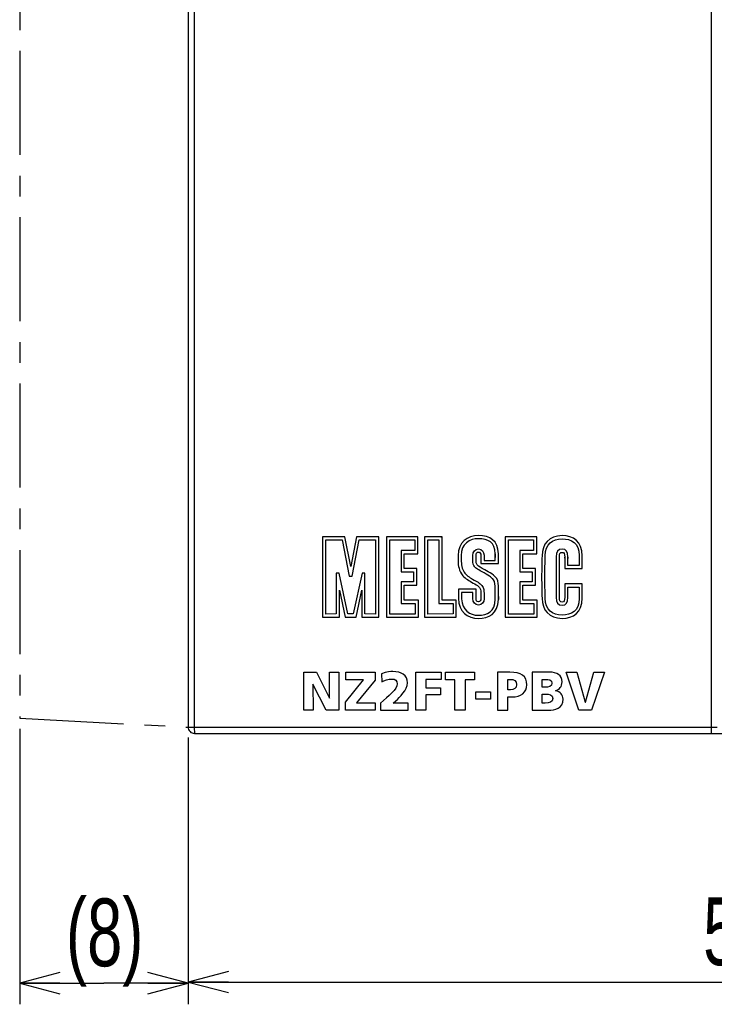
# Model space of a CAD drawing. Extents: x 0 to 238, y 0 to 170.
# Tile 1 of 28: x 0 to 33, y 1 to 48. Entities that reach past the tile are written whole.
import ezdxf

# ---------------------------------------------------------------- set-up
doc = ezdxf.new("R2010")
doc.units = 0
doc.header["$LTSCALE"] = 13.1087
doc.header["$MEASUREMENT"] = 0
doc.linetypes.add('CENTER', pattern=[0.6, 0.375, -0.075, 0.075, -0.075])
doc.layers.get('0').update_dxf_attribs({"linetype": 'CONTINUOUS'})
doc.layers.add('DEFAULT_1', color=7, linetype='CENTER')
doc.styles.add('TEXTSTYLE_2', font='txt', dxfattribs={"width": 0.7})
doc.dimstyles.new('DIMSTYLE_1', dxfattribs={"dimtxt": 3.2, "dimasz": 1.9, "dimexe": 1, "dimexo": 0.5, "dimgap": 0.8, "dimtad": 1, "dimdec": 3, "dimtxsty": 'TEXTSTYLE_2', "dimblk": 'OPEN', "dimblk1": 'OPEN', "dimblk2": 'OPEN', "dimcen": 0.09, "dimazin": 3, "dimtp": 0.001969, "dimtm": 0.001969, "dimtfac": 1, "dimtdec": 0, "dimtofl": 0, "dimtmove": 0, "dimatfit": 3, "dimtolj": 1})

# ---------------------------------------------------------------- blocks, each defined once
blk = doc.blocks.new('_OPEN')
at = {"color": 0, "linetype": 'BYBLOCK'}
for p, q in [((0, 0), (-1, 0.263)), ((-1, -0.263), (0, 0)), ((-1, 0), (0, 0))]:
    blk.add_line(p, q, dxfattribs=at)
blk = doc.blocks.new('*D3')
at = {"color": 2, "linetype": 'CONTINUOUS'}
for p, q in [((7.96, 14.065), (7.96, 3.313)), ((59.959, 14.065), (59.959, 3.313)), ((7.96, 3.313), (7.96, 1.513)), ((59.959, 3.313), (59.959, 1.513)), ((7.96, 2.513), (33.959, 2.513)), ((59.959, 2.513), (33.959, 2.513))]:
    blk.add_line(p, q, dxfattribs=at)
at = {"color": 2, "linetype": 'CONTINUOUS', "xscale": 1.9, "yscale": 1.9, "zscale": 1.9, "rotation": 180}
blk.add_blockref('_OPEN', (7.96, 2.513), dxfattribs=at)
at = {"color": 2, "linetype": 'CONTINUOUS', "xscale": 1.9, "yscale": 1.9, "zscale": 1.9}
blk.add_blockref('_OPEN', (59.959, 2.513), dxfattribs=at)
at = {"color": 2, "linetype": 'CONTINUOUS', "insert": (33.959, 6.513), "char_height": 3.2, "width": 4.48, "attachment_point": 2, "style": 'TEXTSTYLE_2'}
blk.add_mtext('52', dxfattribs=at)
blk = doc.blocks.new('*D4')
at = {"color": 2, "linetype": 'CONTINUOUS'}
for p, q in [((0, 14.48), (0, 3.261)), ((7.96, 14.065), (7.96, 3.261)), ((0, 3.261), (0, 1.461)), ((7.96, 3.261), (7.96, 1.461)), ((0, 2.461), (3.98, 2.461)), ((7.96, 2.461), (3.98, 2.461))]:
    blk.add_line(p, q, dxfattribs=at)
at = {"color": 2, "linetype": 'CONTINUOUS', "xscale": 1.9, "yscale": 1.9, "zscale": 1.9, "rotation": 180}
blk.add_blockref('_OPEN', (0, 2.461), dxfattribs=at)
at = {"color": 2, "linetype": 'CONTINUOUS', "xscale": 1.9, "yscale": 1.9, "zscale": 1.9}
blk.add_blockref('_OPEN', (7.96, 2.461), dxfattribs=at)
at = {"color": 2, "linetype": 'CONTINUOUS', "insert": (4.016, 6.461), "char_height": 3.2, "width": 6.72, "attachment_point": 2, "style": 'TEXTSTYLE_2'}
blk.add_mtext('(8)', dxfattribs=at)

msp = doc.modelspace()

# ---------------------------------------------------------------- linework, layer by layer
at = {"color": 7, "linetype": 'CONTINUOUS'}
for p, q in [((7.9598, 133.4628), (7.9598, 14.565)), ((8.2492, 133.4628), (8.2492, 14.565)), ((32.67, 133.4628), (32.67, 14.565)), ((14.315, 23.559), (14.315, 19.7605)), ((15.364, 23.559), (14.315, 23.559)), ((14.4596, 19.91), (14.4596, 23.4099)), ((14.4596, 23.4099), (15.2355, 23.4099)), ((15.2355, 23.4099), (15.5672, 21.7015)), ((15.3664, 23.5576), (15.364, 23.559)), ((15.6385, 22.149), (15.3664, 23.5576)), ((15.9128, 23.5597), (15.6385, 22.149)), ((15.7012, 21.7022), (16.0333, 23.4099)), ((16.9642, 23.5597), (15.9128, 23.5597)), ((16.0333, 23.4099), (16.0333, 23.4088)), ((16.0333, 23.4088), (16.8091, 23.4088)), ((16.8091, 23.4088), (16.8088, 19.91)), ((16.9642, 19.7602), (16.9642, 23.5597)), ((17.3356, 23.5597), (17.3356, 19.7605)), ((18.8166, 23.559), (17.3356, 23.5597)), ((17.4854, 23.4088), (18.6667, 23.4099)), ((17.4861, 19.91), (17.4854, 23.4088)), ((18.6667, 23.4099), (18.6667, 22.9096)), ((18.8166, 22.7598), (18.8166, 23.559)), ((19.1304, 23.5601), (19.1304, 19.7626)), ((19.96, 23.559), (19.1304, 23.5601)), ((19.2803, 23.4088), (19.8108, 23.4099)), ((19.2803, 19.91), (19.2803, 23.4088)), ((19.7329, 23.4088), (19.7361, 23.4088)), ((19.8108, 23.4099), (19.8108, 20.4082)), ((19.9059, 23.559), (19.9093, 23.559)), ((19.9607, 20.5601), (19.96, 23.559)), ((22.9461, 23.5597), (22.9461, 19.7605)), ((24.4271, 23.559), (22.9461, 23.5597)), ((23.096, 23.4088), (24.2773, 23.4099)), ((23.0963, 19.91), (23.096, 23.4088)), ((24.2773, 23.4099), (24.2773, 22.9096)), ((24.4271, 22.7598), (24.4271, 23.559)), ((18.0166, 22.9096), (18.0166, 21.9096)), ((18.6667, 22.9096), (18.0166, 22.9096)), ((23.6269, 22.9096), (23.6269, 21.9096)), ((24.2773, 22.9096), (23.6269, 22.9096)), ((18.1665, 22.0591), (18.1665, 22.7598)), ((18.1665, 22.7598), (18.8166, 22.7598)), ((23.7767, 22.0591), (23.7767, 22.7598)), ((23.7767, 22.7598), (24.4271, 22.7598)), ((18.0166, 21.9096), (18.6095, 21.9096)), ((18.757, 22.0594), (18.1665, 22.0591)), ((18.6095, 21.9096), (18.6071, 21.9092)), ((18.6071, 21.9092), (18.6071, 21.4286)), ((18.757, 21.2784), (18.757, 22.0594)), ((23.6269, 21.9096), (24.2197, 21.9096)), ((24.3676, 22.0594), (23.7767, 22.0591)), ((24.2197, 21.9096), (24.2177, 21.9092)), ((24.2177, 21.9092), (24.2177, 21.4286)), ((24.3676, 21.2784), (24.3676, 22.0594)), ((14.9602, 21.8341), (14.9602, 19.9104)), ((15.0942, 21.8341), (14.9602, 21.8341)), ((15.509, 19.9104), (15.0942, 21.8341)), ((15.5672, 21.7015), (15.7012, 21.7022)), ((16.1777, 21.8341), (15.7622, 19.9104)), ((15.7939, 21.5809), (15.7946, 21.5805)), ((16.3096, 21.8341), (16.1777, 21.8341)), ((16.3089, 19.9104), (16.3089, 21.8341)), ((18.0166, 21.4286), (18.0166, 20.4103)), ((18.6071, 21.4286), (18.0166, 21.4286)), ((23.6269, 21.4286), (23.6269, 20.4103)), ((24.2177, 21.4286), (23.6269, 21.4286)), ((15.1145, 21.0318), (15.386, 19.7605)), ((15.1149, 19.7605), (15.1145, 21.0318)), ((15.8907, 19.7602), (16.1622, 21.0318)), ((16.1622, 21.0318), (16.1625, 19.7602)), ((18.1665, 21.2767), (18.1686, 21.2788)), ((18.1665, 20.5601), (18.1665, 21.2767)), ((18.1686, 21.2788), (18.757, 21.2784)), ((23.7767, 21.2767), (23.7791, 21.2788)), ((23.7767, 20.5601), (23.7767, 21.2767)), ((23.7791, 21.2788), (24.3676, 21.2784)), ((18.8366, 20.5601), (18.1665, 20.5601)), ((18.8355, 19.7602), (18.8366, 20.5601)), ((20.6297, 20.5601), (19.9607, 20.5601)), ((20.63, 19.7602), (20.6297, 20.5601)), ((24.4468, 20.5601), (23.7767, 20.5601)), ((24.4475, 19.7602), (24.4468, 20.5601)), ((18.0166, 20.4103), (18.6867, 20.4103)), ((18.6867, 20.4103), (18.6856, 19.91)), ((19.8108, 20.4082), (19.8122, 20.4103)), ((19.8122, 20.4103), (20.4802, 20.4103)), ((20.4802, 20.4103), (20.4802, 19.9104)), ((23.6269, 20.4103), (24.2969, 20.4103)), ((24.2969, 20.4103), (24.2976, 19.91)), ((14.315, 19.7605), (15.1149, 19.7605)), ((14.9602, 19.9104), (14.4596, 19.91)), ((15.386, 19.7605), (15.8907, 19.7602)), ((15.7622, 19.9104), (15.509, 19.9104)), ((15.9042, 19.9104), (15.9024, 19.9104)), ((16.1625, 19.7602), (16.1639, 19.7605)), ((16.1639, 19.7605), (16.9642, 19.7602)), ((16.8088, 19.91), (16.3089, 19.9104)), ((17.3356, 19.7605), (18.8355, 19.7602)), ((18.6856, 19.91), (17.4861, 19.91)), ((19.1304, 19.7626), (19.1318, 19.7605)), ((19.1318, 19.7605), (20.63, 19.7602)), ((20.4802, 19.9104), (19.2803, 19.91)), ((20.5801, 19.7605), (20.5797, 19.7605)), ((22.9461, 19.7605), (24.4475, 19.7602)), ((24.2976, 19.91), (23.0963, 19.91)), ((13.419, 15.3605), (13.419, 17.1602)), ((13.419, 17.1602), (14.03, 17.1602)), ((14.03, 17.1602), (14.6385, 15.9378)), ((14.6437, 15.9378), (14.636, 17.1602)), ((14.636, 17.1602), (15.0744, 17.1602)), ((15.0744, 17.1602), (15.0744, 15.3605)), ((15.3899, 15.7418), (16.246, 16.8043)), ((15.4132, 16.8043), (15.4132, 17.1602)), ((15.4132, 17.1602), (16.7926, 17.1602)), ((16.246, 16.8043), (15.4132, 16.8043)), ((16.7926, 16.7785), (15.9108, 15.7163)), ((16.7926, 17.1602), (16.7926, 16.7785)), ((18.7149, 15.3605), (18.7149, 17.1602)), ((18.7149, 17.1602), (19.9191, 17.1602)), ((19.1944, 16.8198), (19.1944, 16.4253)), ((19.9191, 16.8198), (19.1944, 16.8198)), ((19.9191, 17.1602), (19.9191, 16.8198)), ((20.1184, 16.8043), (20.1184, 17.1602)), ((20.1184, 17.1602), (21.4848, 17.1602)), ((20.5618, 16.8043), (20.1184, 16.8043)), ((20.5618, 15.3605), (20.5618, 16.8043)), ((21.0413, 16.8043), (21.0413, 15.3605)), ((21.4848, 16.8043), (21.0413, 16.8043)), ((21.4848, 17.1602), (21.4848, 16.8043)), ((26.4185, 15.3605), (25.8153, 17.1602)), ((25.8153, 17.1602), (26.3258, 17.1602)), ((26.3258, 17.1602), (26.7254, 15.747)), ((26.7306, 15.747), (27.1328, 17.1602)), ((27.6253, 17.1602), (27.0115, 15.3605)), ((27.1328, 17.1602), (27.6253, 17.1602)), ((13.8445, 16.5904), (13.86, 15.3605)), ((13.8496, 16.5904), (13.8445, 16.5904)), ((14.4787, 15.3605), (13.8496, 16.5904)), ((19.1944, 16.4253), (19.8881, 16.4253)), ((19.8881, 16.4253), (19.8881, 16.0849)), ((14.6385, 15.9378), (14.6437, 15.9378)), ((19.1944, 16.0849), (19.1944, 15.3605)), ((19.8881, 16.0849), (19.1944, 16.0849)), ((21.5462, 15.8838), (21.5462, 16.2242)), ((21.5462, 16.2242), (22.245, 16.2242)), ((22.245, 15.8838), (21.5462, 15.8838)), ((22.245, 16.2242), (22.245, 15.8838)), ((13.86, 15.3605), (13.419, 15.3605)), ((15.0744, 15.3605), (14.4787, 15.3605)), ((15.3899, 15.3605), (15.3899, 15.7418)), ((16.7977, 15.3605), (15.3899, 15.3605)), ((15.9108, 15.7163), (16.7977, 15.7163)), ((16.7977, 15.7163), (16.7977, 15.3605)), ((19.1944, 15.3605), (18.7149, 15.3605)), ((21.0413, 15.3605), (20.5618, 15.3605)), ((27.0115, 15.3605), (26.4185, 15.3605)), ((26.7254, 15.747), (26.7306, 15.747)), ((7.9598, 14.565), (32.9594, 14.565)), ((8.2599, 14.265), (59.6587, 14.265))]:
    msp.add_line(p, q, dxfattribs=at)
msp.add_arc((8.2599, 14.565), 0.3, 180.003, 270.00373, dxfattribs=at)
for points, knots in [([(21.7907, 22.2926), (21.7907, 22.2926), (21.7907, 22.6671), (21.7907, 22.6671), (21.7907, 22.7729), (21.7555, 22.839), (21.6752, 22.8376), (21.5967, 22.8359), (21.565, 22.7729), (21.565, 22.6695), (21.565, 22.6695), (21.565, 22.4073), (21.565, 22.4073), (21.565, 22.2792), (21.5815, 22.2861), (21.6136, 22.2354), (21.6246, 22.2175), (21.7083, 22.1493), (21.8537, 22.0632), (21.977, 21.9929), (22.2919, 21.8427), (22.4511, 21.6887), (22.592, 21.5519), (22.6185, 21.3976), (22.6185, 21.2391), (22.6185, 21.2391), (22.6185, 20.5977), (22.6185, 20.5977), (22.6185, 20.5959), (22.6185, 20.9239), (22.6185, 20.6021), (22.6185, 19.9145), (22.1379, 19.6995), (21.6752, 19.6995), (21.1599, 19.6995), (20.732, 20.0334), (20.732, 20.6352), (20.732, 20.6352), (20.732, 21.0803), (20.732, 21.0803), (20.732, 21.0803), (21.5647, 21.0803), (21.5647, 21.0803), (21.5647, 21.0803), (21.565, 20.6373), (21.565, 20.6373), (21.565, 20.545), (21.5915, 20.4833), (21.6752, 20.4833), (21.7566, 20.4833), (21.7896, 20.545), (21.7896, 20.6352), (21.7896, 20.6352), (21.7896, 20.8909), (21.7896, 20.8909), (21.7896, 20.9549), (21.7865, 21.0386), (21.7479, 21.1244), (21.6904, 21.2522), (21.472, 21.3397), (21.2808, 21.4551), (21.113, 21.5519), (20.9446, 21.6921), (20.8729, 21.8055), (20.7251, 22.0391), (20.712, 22.2881), (20.712, 22.4601), (20.712, 22.4601), (20.712, 22.6692), (20.712, 22.6692), (20.712, 23.3065), (21.1606, 23.6134), (21.6763, 23.6134), (22.2106, 23.6134), (22.6182, 23.3792), (22.6182, 22.7618), (22.6182, 22.7618), (22.6182, 22.2926), (22.6182, 22.2926), (22.6182, 22.2926), (21.7896, 22.2933), (21.7896, 22.2933), (21.7896, 22.2933), (21.7907, 22.2926), (21.7907, 22.2926)], [0, 0, 0, 0, 1, 1, 1, 2, 2, 2, 3, 3, 3, 4, 4, 4, 5, 5, 5, 6, 6, 6, 7, 7, 7, 8, 8, 8, 9, 9, 9, 10, 10, 10, 11, 11, 11, 12, 12, 12, 13, 13, 13, 14, 14, 14, 15, 15, 15, 16, 16, 16, 17, 17, 17, 18, 18, 18, 19, 19, 19, 20, 20, 20, 21, 21, 21, 22, 22, 22, 23, 23, 23, 24, 24, 24, 25, 25, 25, 26, 26, 26, 27, 27, 27, 28, 28, 28, 28]), ([(21.4148, 20.9284), (21.4148, 20.9284), (21.4148, 20.6352), (21.4148, 20.6352), (21.4148, 20.4588), (21.5075, 20.3331), (21.6752, 20.3331), (21.8537, 20.3331), (21.9395, 20.4612), (21.9395, 20.6332), (21.9395, 20.6332), (21.9395, 20.8909), (21.9395, 20.8909), (21.9395, 20.9945), (21.9343, 21.1375), (21.8427, 21.2502), (21.7369, 21.38), (21.5957, 21.4417), (21.4017, 21.5543), (21.2453, 21.6491), (21.0982, 21.7414), (20.9987, 21.8847), (20.8929, 22.037), (20.8619, 22.2726), (20.8639, 22.4556), (20.8639, 22.4556), (20.8619, 22.6695), (20.8619, 22.6695), (20.8619, 23.2338), (21.2563, 23.4708), (21.6752, 23.4684), (22.1248, 23.466), (22.4687, 23.3086), (22.4687, 22.7577), (22.4687, 22.3643), (22.4679, 22.7618), (22.4679, 22.7618), (22.4679, 22.7618), (22.4683, 22.4425), (22.4683, 22.4425), (22.4683, 22.4425), (21.9395, 22.4432), (21.9395, 22.4432), (21.9395, 22.4432), (21.9402, 22.685), (21.9402, 22.685), (21.9402, 22.8569), (21.8317, 22.9871), (21.6752, 22.9868), (21.5192, 22.9865), (21.4151, 22.8569), (21.4151, 22.6826), (21.4151, 22.6826), (21.4151, 22.3543), (21.4151, 22.3543), (21.4151, 22.2265), (21.4854, 22.1514), (21.5075, 22.1272), (21.5698, 22.0587), (21.792, 21.9333), (21.9419, 21.8496), (22.2351, 21.6756), (22.3126, 21.6236), (22.3805, 21.5323), (22.4687, 21.4131), (22.4687, 21.2918), (22.4687, 21.0827), (22.4687, 21.0827), (22.4687, 20.6066), (22.4687, 20.6066), (22.4687, 20.0158), (22.0873, 19.8504), (21.6752, 19.8504), (21.2763, 19.8504), (20.8819, 20.093), (20.8819, 20.6332), (20.8819, 20.6332), (20.8819, 20.9305), (20.8819, 20.9305), (20.8819, 20.9305), (21.4151, 20.9305), (21.4151, 20.9305), (21.4151, 20.9305), (21.4148, 20.9284), (21.4148, 20.9284)], [0, 0, 0, 0, 1, 1, 1, 2, 2, 2, 3, 3, 3, 4, 4, 4, 5, 5, 5, 6, 6, 6, 7, 7, 7, 8, 8, 8, 9, 9, 9, 10, 10, 10, 11, 11, 11, 12, 12, 12, 13, 13, 13, 14, 14, 14, 15, 15, 15, 16, 16, 16, 17, 17, 17, 18, 18, 18, 19, 19, 19, 20, 20, 20, 21, 21, 21, 22, 22, 22, 23, 23, 23, 24, 24, 24, 25, 25, 25, 26, 26, 26, 27, 27, 27, 28, 28, 28, 28]), ([(26.5796, 22.0591), (26.5796, 22.0591), (25.7518, 22.0591), (25.7518, 22.0591), (25.7518, 22.0591), (25.7518, 22.5968), (25.7518, 22.5968), (25.7518, 22.5968), (25.7511, 22.4986), (25.7511, 22.5989), (25.7511, 22.7663), (25.7356, 22.8238), (25.6278, 22.8238), (25.5285, 22.8238), (25.502, 22.7687), (25.502, 22.5923), (25.502, 22.5923), (25.502, 20.71), (25.502, 20.71), (25.502, 20.5339), (25.5285, 20.4764), (25.6278, 20.4764), (25.7356, 20.4764), (25.7518, 20.5339), (25.7518, 20.7013), (25.7518, 20.7013), (25.7518, 21.3339), (25.7518, 21.3339), (25.7518, 21.3339), (26.5792, 21.3339), (26.5792, 21.3339), (26.5792, 21.3339), (26.5796, 20.6528), (26.5796, 20.6528), (26.5775, 19.9872), (26.161, 19.7047), (25.6278, 19.7047), (25.0214, 19.7047), (24.68, 20.1105), (24.68, 20.6507), (24.6731, 21.0424), (24.6624, 21.265), (24.6624, 21.6577), (24.6621, 22.0515), (24.6731, 22.2737), (24.68, 22.6671), (24.68, 23.2073), (25.0214, 23.6155), (25.6278, 23.6155), (26.161, 23.6155), (26.5768, 23.3327), (26.5792, 22.6671), (26.5792, 22.6671), (26.5792, 22.0566), (26.5792, 22.0566), (26.5792, 22.0566), (26.5796, 22.0591), (26.5796, 22.0591)], [0, 0, 0, 0, 1, 1, 1, 2, 2, 2, 3, 3, 3, 4, 4, 4, 5, 5, 5, 6, 6, 6, 7, 7, 7, 8, 8, 8, 9, 9, 9, 10, 10, 10, 11, 11, 11, 12, 12, 12, 13, 13, 13, 14, 14, 14, 15, 15, 15, 16, 16, 16, 17, 17, 17, 18, 18, 18, 19, 19, 19, 19]), ([(25.9009, 22.2096), (25.9009, 22.2096), (26.4297, 22.2096), (26.4297, 22.2096), (26.4297, 22.2096), (26.4297, 22.6695), (26.4297, 22.6695), (26.4297, 23.2844), (26.0677, 23.4629), (25.6278, 23.4629), (25.1737, 23.4629), (24.8429, 23.2183), (24.8319, 22.6671), (24.8244, 22.2744), (24.8123, 22.0528), (24.8123, 21.6601), (24.8123, 21.267), (24.8251, 21.0448), (24.8319, 20.6528), (24.8429, 20.1019), (25.1737, 19.8573), (25.6278, 19.8573), (26.0677, 19.8573), (26.4297, 20.0358), (26.4297, 20.6507), (26.4297, 20.6507), (26.4297, 21.1833), (26.4297, 21.1833), (26.4297, 21.1833), (25.9013, 21.184), (25.9013, 21.184), (25.9013, 21.184), (25.9009, 20.6838), (25.9009, 20.6838), (25.9009, 20.4502), (25.8282, 20.3245), (25.6278, 20.3245), (25.4338, 20.3245), (25.3521, 20.4544), (25.3521, 20.6948), (25.3521, 20.6948), (25.3521, 22.6054), (25.3521, 22.6054), (25.3521, 22.8459), (25.4338, 22.9758), (25.6278, 22.9758), (25.8282, 22.9758), (25.9009, 22.85), (25.9009, 22.6165), (25.9009, 22.4397), (25.9009, 22.6058), (25.9009, 22.5989), (25.9009, 22.5989), (25.9013, 22.2089), (25.9013, 22.2089), (25.9013, 22.2089), (25.9009, 22.2096), (25.9009, 22.2096)], [0, 0, 0, 0, 1, 1, 1, 2, 2, 2, 3, 3, 3, 4, 4, 4, 5, 5, 5, 6, 6, 6, 7, 7, 7, 8, 8, 8, 9, 9, 9, 10, 10, 10, 11, 11, 11, 12, 12, 12, 13, 13, 13, 14, 14, 14, 15, 15, 15, 16, 16, 16, 17, 17, 17, 18, 18, 18, 19, 19, 19, 19]), ([(17.0525, 15.7032), (17.4185, 16.0205), (17.8414, 16.3661), (17.8414, 16.6082), (17.8414, 16.7681), (17.7305, 16.8353), (17.5861, 16.8353), (17.4314, 16.8353), (17.2252, 16.776), (17.1143, 16.7116), (17.1143, 16.7116), (17.0962, 17.0854), (17.0962, 17.0854), (17.3541, 17.1781), (17.5243, 17.1912), (17.63, 17.1912), (18.0322, 17.1912), (18.3209, 17.021), (18.3209, 16.6624), (18.3209, 16.3116), (17.942, 15.9585), (17.7718, 15.8118), (17.7718, 15.8118), (17.643, 15.7009), (17.643, 15.7009), (17.643, 15.7009), (18.3545, 15.7009), (18.3545, 15.7009), (18.3545, 15.7009), (18.3545, 15.3605), (18.3545, 15.3605), (18.3545, 15.3605), (17.0525, 15.3605), (17.0525, 15.3605), (17.0525, 15.3605), (17.0525, 15.7032), (17.0525, 15.7032)], [0, 0, 0, 0, 1, 1, 1, 2, 2, 2, 3, 3, 3, 4, 4, 4, 5, 5, 5, 6, 6, 6, 7, 7, 7, 8, 8, 8, 9, 9, 9, 10, 10, 10, 11, 11, 11, 12, 12, 12, 12]), ([(22.5802, 17.1602), (22.5802, 17.1602), (23.1526, 17.1602), (23.1526, 17.1602), (23.7019, 17.1602), (23.9598, 16.9745), (23.9598, 16.5697), (23.9598, 16.2062), (23.6941, 15.9895), (23.2455, 15.9895), (23.2455, 15.9895), (23.0598, 15.9895), (23.0598, 15.9895), (23.0598, 15.9895), (23.0598, 15.3605), (23.0598, 15.3605), (23.0598, 15.3605), (22.5802, 15.3605), (22.5802, 15.3605), (22.5802, 15.3605), (22.5802, 17.1602), (22.5802, 17.1602)], [0, 0, 0, 0, 1, 1, 1, 2, 2, 2, 3, 3, 3, 4, 4, 4, 5, 5, 5, 6, 6, 6, 7, 7, 7, 7]), ([(23.0598, 16.3299), (23.0598, 16.3299), (23.1836, 16.3299), (23.1836, 16.3299), (23.3486, 16.3299), (23.48, 16.3891), (23.48, 16.5772), (23.48, 16.7605), (23.3486, 16.8198), (23.1836, 16.8198), (23.1836, 16.8198), (23.0598, 16.8198), (23.0598, 16.8198), (23.0598, 16.8198), (23.0598, 16.3299), (23.0598, 16.3299)], [0, 0, 0, 0, 1, 1, 1, 2, 2, 2, 3, 3, 3, 4, 4, 4, 5, 5, 5, 5]), ([(24.2143, 17.1602), (24.2143, 17.1602), (25.042, 17.1602), (25.042, 17.1602), (25.3772, 17.1602), (25.6273, 17.0131), (25.6273, 16.7037), (25.6273, 16.4767), (25.5112, 16.3506), (25.3102, 16.2834), (25.3102, 16.2834), (25.3102, 16.2782), (25.3102, 16.2782), (25.55, 16.2293), (25.6737, 16.1005), (25.6737, 15.8814), (25.6737, 15.4507), (25.2947, 15.3605), (24.9724, 15.3605), (24.9724, 15.3605), (24.2143, 15.3605), (24.2143, 15.3605), (24.2143, 15.3605), (24.2143, 17.1602), (24.2143, 17.1602)], [0, 0, 0, 0, 1, 1, 1, 2, 2, 2, 3, 3, 3, 4, 4, 4, 5, 5, 5, 6, 6, 6, 7, 7, 7, 8, 8, 8, 8]), ([(24.6939, 16.4484), (24.6939, 16.4484), (24.8281, 16.4484), (24.8281, 16.4484), (24.9854, 16.4484), (25.1478, 16.487), (25.1478, 16.6393), (25.1478, 16.8043), (24.9931, 16.8198), (24.8332, 16.8198), (24.8332, 16.8198), (24.6939, 16.8198), (24.6939, 16.8198), (24.6939, 16.8198), (24.6939, 16.4484), (24.6939, 16.4484)], [0, 0, 0, 0, 1, 1, 1, 2, 2, 2, 3, 3, 3, 4, 4, 4, 5, 5, 5, 5]), ([(24.6939, 15.7009), (24.6939, 15.7009), (24.8359, 15.7009), (24.8359, 15.7009), (25.011, 15.7009), (25.1941, 15.7267), (25.1941, 15.9096), (25.1941, 16.1056), (25.006, 16.1235), (24.841, 16.1235), (24.841, 16.1235), (24.6939, 16.1235), (24.6939, 16.1235), (24.6939, 16.1235), (24.6939, 15.7009), (24.6939, 15.7009)], [0, 0, 0, 0, 1, 1, 1, 2, 2, 2, 3, 3, 3, 4, 4, 4, 5, 5, 5, 5])]:
    msp.add_open_spline(points, degree=3, knots=knots, dxfattribs=at)
for points in [[(8.2492, 14.565), (8.2492, 14.3993), (8.2541, 14.265), (8.2599, 14.265)], [(32.67, 14.565), (32.67, 14.3993), (32.6745, 14.265), (32.6804, 14.265)]]:
    msp.add_open_spline(points, degree=3, dxfattribs=at)
at = {"layer": 'DEFAULT_1', "color": 40, "linetype": 'CENTER'}
for p, q in [((0, 133.0457), (0, 14.9797)), ((0, 14.9797), (7.9598, 14.5626))]:
    msp.add_line(p, q, dxfattribs=at)
at = {"layer": 'DEFAULT_1', "color": 7, "linetype": 'CENTER'}
msp.add_line((7.9598, 14.565), (7.9598, 14.5626), dxfattribs=at)

# ---------------------------------------------------------------- dimensions: what is measured, and where the dimension line sits
at = {"color": 2, "linetype": 'CONTINUOUS'}
for base, p1, p2, text, picture, middle in [((7.9598, 2.4613), (0, 14.9797), (7.9598, 14.565), '(8)', '*D4', (4.0161, 2.4613)), ((59.9588, 2.5132), (7.9598, 14.565), (59.9588, 14.565), '52', '*D3', (33.9593, 2.5132))]:
    dim = msp.add_linear_dim(base=base, p1=p1, p2=p2, text=text, dimstyle='DIMSTYLE_1', dxfattribs=at)
    dim.commit()
    dim.dimension.update_dxf_attribs({"geometry": picture, "text_midpoint": middle, "dimtype": 160})

doc.saveas('drawing.dxf')
